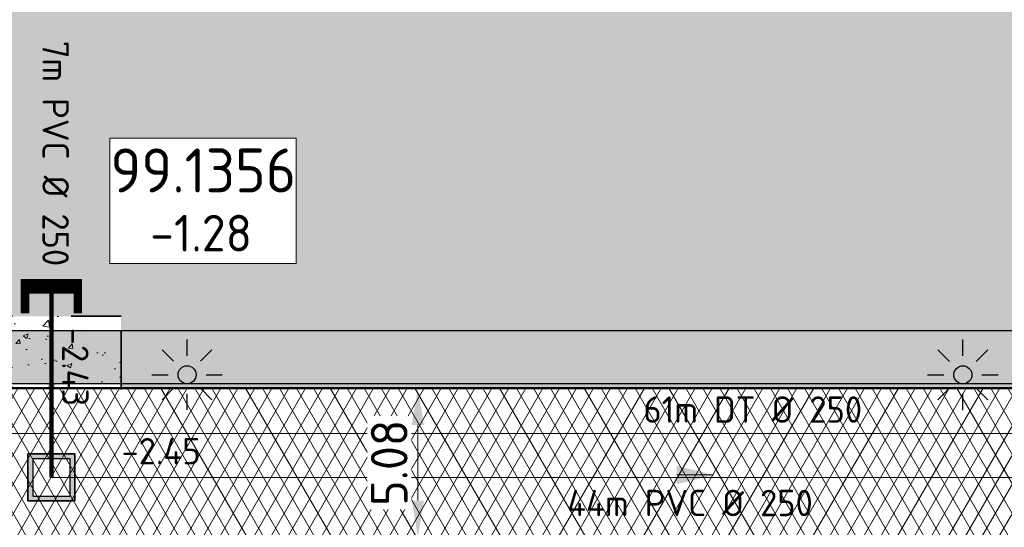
# Model space of a CAD drawing. Header units: metres. Extents: x 240159 to 241664, y 578380 to 583939.
# Tile 12 of 71: x 240247 to 240280, y 583888 to 583905. Entities that reach past the tile are written whole.
import ezdxf
from ezdxf.enums import TextEntityAlignment as Align

# ---------------------------------------------------------------- set-up
doc = ezdxf.new("R2010")
doc.units = ezdxf.units.M
doc.set_wipeout_variables(frame=1)
doc.linetypes.add('XX-HIDDEN', pattern=[4, 2, -2])
for name, color, linetype, lineweight in [('N-GV-GR-BOLLEN-A', 92, 'Continuous', 9), ('N-WE-IE-MEUBILAIR_WEGMEUBILAIR_LICHTMAST_MET_PASTEGEL-S', 7, 'Continuous', 25), ('N-WE-KL-TRACE_WENSTRACE-A', 7, 'Continuous', 25), ('N-WE-RI-BOB-T', 7, 'Continuous', 13), ('N-WE-RI-MATERIAAL_DIAMETER_LENGTE-T', 7, 'Continuous', 13), ('N-WE-RI-STROOMRICHTING-S', 7, 'Continuous', 13), ('N-WE-VH-KANTVERHARDING-GD', 4, 'Continuous', 50), ('N-WE-VH-MATERIAALGRENS-G', 7, 'XX-HIDDEN', 35), ('N-WE-VH-VERHARDING_ASFALT_DEKLAAG-A', 252, 'Continuous', 18), ('N-WE-VH-VERHARDING_HALFVERHARDING-A', 234, 'Continuous', 9), ('X-XX-AL-REFERENTIE-M', 7, 'Continuous', 18)]:
    doc.layers.add(name, color=color, linetype=linetype, lineweight=lineweight)
for name, color, linetype, lineweight, true_color in [('N-WE-RI-HWA_LEIDINGINFO-S', 150, 'Continuous', 13, 0x007fff), ('N-WE-RI-HWA_TRANSPORTLEIDING_BETON_500-G', 150, 'Continuous', 20, 0x007fff), ('N-WE-RI-VWA_LEIDINGINFO-S', 20, 'Continuous', 13, 0xff3f00), ('N-WE-RI-VWA_PUTNUMMER-S', 20, 'Continuous', 13, 0xff3f00), ('N-WE-RI-VWA_RIOOLPUT-S', 20, 'Continuous', 13, 0xff3f00), ('N-WE-RI-VWA_TRANSPORTLEIDING_BETON_500-G', 20, 'Continuous', 20, 0xff3f00)]:
    doc.layers.add(name, color=color, linetype=linetype, lineweight=lineweight, true_color=true_color)
doc.styles.add('NLCS-ISO', font='NLCS-ISO.ttf')
doc.styles.add('NLCS-ISO-ANNOTATIEF-T25', font='NLCS-ISO.ttf', dxfattribs={"height": 2.5})
doc.dimstyles.new('NLCS-ANNOTATIEF-T25-PIJL_L2_H1', dxfattribs={"dimtxt": 2.5, "dimasz": 2.5, "dimexe": 2, "dimexo": 2, "dimgap": 0.7, "dimtad": 1, "dimzin": 0, "dimdsep": 46, "dimtxsty": 'NLCS-ISO-ANNOTATIEF-T25', "dimcen": 0, "dimdle": 2, "dimclrd": 256, "dimclre": 256, "dimclrt": 256, "dimadec": 1, "dimazin": 0, "dimtfac": 1, "dimtdec": 3, "dimtofl": 0, "dimtmove": 0, "dimatfit": 3, "dimfxl": 2, "dimfxlon": 1, "dimtfillclr": 256, "dimtolj": 1, "dimtzin": 0, "dimlwd": -1, "dimlwe": -1, "dimarcsym": 0})

# ---------------------------------------------------------------- blocks, each defined once
blk = doc.blocks.new('*U48')
at = {"lineweight": -3}
h = blk.add_hatch(color=256, dxfattribs=at)
h.dxf.hatch_style = 1
h.paths.add_polyline_path([(-2.00008363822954, 1.999916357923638), (-1.99991636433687, -1.99991636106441), (1.999916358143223, -1.999916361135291), (1.999916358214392, 2.000083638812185)])
h.paths.add_polyline_path([(1.599933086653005, 1.600066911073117), (1.600066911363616, -1.599933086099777), (-1.599933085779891, -1.600066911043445), (-1.600066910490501, 1.599933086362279)], flags=16)
at = {"lineweight": -3, "flags": 128}
for points in [[(-2.000083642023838, 2.000083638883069), (1.999916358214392, 2.000083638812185), (1.999916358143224, -1.999916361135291), (-2.000083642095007, -1.999916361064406)], [(2.000083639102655, -1.999916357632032), (1.999916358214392, 2.000083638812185), (-2.00008363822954, 1.999916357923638), (-1.999916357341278, -2.000083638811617)], [(1.600066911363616, -1.599933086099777), (1.599933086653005, 1.600066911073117), (-1.600066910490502, 1.599933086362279), (-1.599933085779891, -1.600066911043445)]]:
    blk.add_lwpolyline(points, close=True, dxfattribs=at)
blk = doc.blocks.new('SRI-PUTNUMMER-SO')
blk.add_wipeout([(-18.26290233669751, 4.251051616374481), (-5.557298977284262, 4.251051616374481), (-5.557298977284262, -4.288829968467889), (-18.26290233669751, -4.288829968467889)])
blk.add_lwpolyline([(-18.26290233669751, 4.251051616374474), (-5.557298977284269, 4.251051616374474), (-5.557298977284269, -4.28882996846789), (-18.26290233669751, -4.28882996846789)], close=True)
at = {"ltscale": 0.1, "style": 'NLCS-ISO'}
blk.add_attdef('PUTNR', text='', height=3.5, dxfattribs=at).set_placement((-11.88078932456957, 2.058605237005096), align=Align.MIDDLE_CENTER)
blk.add_attdef('PUTHGT_001', (-15.75578932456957, -3.469912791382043), '', height=2.5, dxfattribs=at)
blk = doc.blocks.new('*U106')
at = {"color": 0}
blk.add_line((-1.25999999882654, 1.110223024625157e-15), (1.259999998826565, 2.567390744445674e-15), dxfattribs=at)
at = {"layer": 'N-WE-RI-STROOMRICHTING-S', "color": 0}
blk.add_solid([(1.259999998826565, 2.567390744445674e-15), (-1.259999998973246, -0.6300000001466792), (-1.259999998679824, 0.6300000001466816)], dxfattribs=at)
at = {"layer": 'N-WE-RI-BOB-T', "color": 0, "style": 'NLCS-ISO'}
for tag, p in [('BOB_LINKS', (-36.23254080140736, 1.627863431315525)), ('BOB_RECHTS', (35.97124877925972, 1.627863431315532))]:
    blk.add_attdef(tag, text='', height=1.799999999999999, dxfattribs=at).set_placement(p, align=Align.MIDDLE_CENTER)
at = {"layer": 'N-WE-RI-MATERIAAL_DIAMETER_LENGTE-T', "color": 0, "style": 'NLCS-ISO'}
blk.add_attdef('RIOOLINFO_001', (-11.78999999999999, -2.810714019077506), '', height=1.799999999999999, dxfattribs=at)
blk = doc.blocks.new('N-SIE-WEG_LICHTMAST_SPOT-SO')
h = blk.add_hatch(color=256)
edge = h.paths.add_edge_path()
edge.add_arc((0, 0), 0.7698654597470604, 0, 360)
for p, q in [((-8.731149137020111e-10, 1.624763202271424), (-2.91038304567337e-10, 3.000000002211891)), ((-2.121320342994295, 2.121320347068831), (-1.148881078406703, 1.148881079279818)), ((1.148881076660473, 1.148881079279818), (2.121320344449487, 2.121320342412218)), ((-3.000000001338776, 4.656612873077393e-09), (-1.624763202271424, 2.328306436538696e-09)), ((1.624763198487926, -1.746229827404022e-09), (2.99999999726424, -1.164153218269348e-09)), ((-2.121320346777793, -2.121320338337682), (-1.148881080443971, -1.148881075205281)), ((-3.783497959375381e-09, -2.999999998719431), (-2.91038304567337e-09, -1.624763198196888)), ((1.148881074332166, -1.148881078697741), (2.12132034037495, -2.121320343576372))]:
    blk.add_line(p, q)
blk.add_circle((0, 0), 0.7698654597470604)
at = {"style": 'NLCS-ISO'}
blk.add_attdef('TYPE', text='', height=1.8, dxfattribs=at).set_placement((-2.91038304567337e-10, 3.000000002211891), align=Align.BOTTOM_CENTER)
blk = doc.blocks.new('N_lichtmast')
blk.add_blockref('N-SIE-WEG_LICHTMAST_SPOT-SO', (0, 0))
blk = doc.blocks.new('*U159')
at = {"layer": 'N-WE-RI-BOB-T', "color": 0, "style": 'NLCS-ISO'}
for tag, p in [('BOB_LINKS', (-57.89663023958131, -1.627863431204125)), ('BOB_RECHTS', (97.08348369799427, -1.627863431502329))]:
    blk.add_attdef(tag, text='', height=1.799999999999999, rotation=359.9999999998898, dxfattribs=at).set_placement(p, align=Align.MIDDLE_CENTER)
at = {"layer": 'N-WE-RI-MATERIAAL_DIAMETER_LENGTE-T', "color": 0, "style": 'NLCS-ISO'}
blk.add_attdef('RIOOLINFO_001', (-19.94175063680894, 0.7315830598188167), '', height=1.799999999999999, rotation=359.9999999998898, dxfattribs=at)
blk = doc.blocks.new('*D216')
at = {"layer": 'Defpoints', "color": 0, "transparency": 16777216}
for p in [(240253.4828784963, 583892.7721065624), (240260.5024280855, 583892.7721065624), (240253.4828784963, 583887.6921065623)]:
    blk.add_point(p, dxfattribs=at)
at = {"layer": 'X-XX-AL-REFERENTIE-M', "transparency": 16777216}
for p, q in [((240259.5024280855, 583892.7721065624), (240261.5024280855, 583892.7721065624)), ((240260.5024280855, 583888.9421065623), (240260.5024280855, 583891.5221065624)), ((240259.5024280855, 583887.6921065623), (240261.5024280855, 583887.6921065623))]:
    blk.add_line(p, q, dxfattribs=at)
for points in [[(240260.2940947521, 583891.5221065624), (240260.7107614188, 583891.5221065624), (240260.5024280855, 583892.7721065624)], [(240260.2940947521, 583888.9421065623), (240260.7107614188, 583888.9421065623), (240260.5024280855, 583887.6921065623)]]:
    blk.add_solid(points, dxfattribs=at)
at = {"layer": 'X-XX-AL-REFERENTIE-M', "transparency": 16777216, "insert": (240259.5274280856, 583890.2321065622), "char_height": 1.25, "attachment_point": 5, "rotation": 90, "style": 'NLCS-ISO-ANNOTATIEF-T25', "bg_fill": 3, "box_fill_scale": 1.1, "bg_fill_color": 256, "bg_fill_true_color": 13158600, "bg_fill_transparency": 0}
blk.add_mtext('\\A1;5.08', dxfattribs=at)
blk = doc.blocks.new('*U266')
at = {"ltscale": 0.25, "const_width": 0.576, "flags": 128}
blk.add_lwpolyline([(1.800002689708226, 1.800000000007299), (2.495606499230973e-10, 1.800000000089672), (-2.495606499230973e-10, -1.800000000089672), (1.799997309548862, -1.800000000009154)], dxfattribs=at)
blk = doc.blocks.new('*U280')
at = {"color": 0}
blk.add_line((4.024558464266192e-15, 1.259999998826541), (2.706168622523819e-15, -1.259999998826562), dxfattribs=at)
at = {"layer": 'N-WE-RI-STROOMRICHTING-S', "color": 0}
blk.add_solid([(2.706168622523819e-15, -1.259999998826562), (-0.6300000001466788, 1.259999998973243), (0.6300000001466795, 1.259999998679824)], dxfattribs=at)
at = {"layer": 'N-WE-RI-BOB-T', "color": 0, "style": 'NLCS-ISO'}
for tag, p in [('BOB_RECHTS', (1.62786343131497, 1.448591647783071)), ('BOB_LINKS', (1.627863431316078, 0.8269010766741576))]:
    blk.add_attdef(tag, text='', height=1.799999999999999, rotation=270.0000000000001, dxfattribs=at).set_placement(p, align=Align.MIDDLE_CENTER)
at = {"layer": 'N-WE-RI-MATERIAAL_DIAMETER_LENGTE-T', "color": 0, "style": 'NLCS-ISO'}
blk.add_attdef('RIOOLINFO_001', (-0.6167084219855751, 27.15470158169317), '', height=1.799999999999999, rotation=270, dxfattribs=at)

msp = doc.modelspace()

# ---------------------------------------------------------------- hatches: boundary and pattern name
at = {"layer": 'N-GV-GR-BOLLEN-A'}
h = msp.add_hatch(dxfattribs=at)
h.set_pattern_fill('AGR-BOLLEN', color=256, scale=0.5, pattern_type=2)
h.set_pattern_definition([(45, (0, 0), (-0.8749916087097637, 0.8749916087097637), [0.3, -0.937425]), (135, (0, 0), (-0.8749916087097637, -0.8749916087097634), [0.3, -0.937425])])
edge = h.paths.add_edge_path()
edge.add_arc((240405.7085296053, 583895.812106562), 3.039999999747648, 190.7592107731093, 260.7533052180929)
edge.add_line((240405.2200452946, 583892.8116094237), (240416.6020386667, 583892.8116094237))
edge.add_line((240416.6020386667, 583892.8116094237), (240416.6020386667, 583895.2321065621))
edge.add_line((240416.6020386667, 583895.2321065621), (240421.1020386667, 583895.2321065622))
edge.add_line((240421.1020386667, 583895.2321065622), (240421.1020386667, 583892.8116094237))
edge.add_line((240421.1020386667, 583892.8116094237), (240426.6020386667, 583892.8116094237))
edge.add_line((240426.6020386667, 583892.8116094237), (240426.6020386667, 583895.2321065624))
edge.add_line((240426.6020386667, 583895.2321065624), (240431.1020386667, 583895.2321065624))
edge.add_line((240431.1020386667, 583895.2321065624), (240431.1020386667, 583892.8116094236))
edge.add_line((240431.1020386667, 583892.8116094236), (240435.6020386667, 583892.8116094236))
edge.add_line((240435.6020386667, 583892.8116094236), (240435.6020386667, 583895.2321065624))
edge.add_line((240435.6020386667, 583895.2321065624), (240440.1020386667, 583895.2321065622))
edge.add_line((240440.1020386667, 583895.2321065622), (240440.1020386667, 583892.8116094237))
edge.add_line((240440.1020386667, 583892.8116094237), (240446.6020386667, 583892.8116094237))
edge.add_line((240446.6020386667, 583892.8116094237), (240446.6020386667, 583895.2321065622))
edge.add_line((240446.6020386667, 583895.2321065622), (240451.1020386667, 583895.2321065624))
edge.add_line((240451.1020386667, 583895.2321065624), (240451.1020386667, 583892.8116094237))
edge.add_line((240451.1020386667, 583892.8116094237), (240455.6020386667, 583892.8116094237))
edge.add_line((240455.6020386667, 583892.8116094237), (240455.6020386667, 583895.2321065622))
edge.add_line((240455.6020386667, 583895.2321065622), (240460.1020386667, 583895.2321065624))
edge.add_line((240460.1020386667, 583895.2321065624), (240460.1020386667, 583892.8116094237))
edge.add_line((240460.1020386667, 583892.8116094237), (240466.6020386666, 583892.8116094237))
edge.add_line((240466.6020386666, 583892.8116094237), (240466.6020386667, 583895.2321065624))
edge.add_line((240466.6020386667, 583895.2321065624), (240471.1020386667, 583895.2321065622))
edge.add_line((240471.1020386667, 583895.2321065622), (240471.1020386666, 583892.8116094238))
edge.add_line((240471.1020386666, 583892.8116094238), (240475.6020386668, 583892.8116094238))
edge.add_line((240475.6020386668, 583892.8116094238), (240475.6020386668, 583895.2321065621))
edge.add_line((240475.6020386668, 583895.2321065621), (240480.1020386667, 583895.232106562))
edge.add_line((240480.1020386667, 583895.232106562), (240480.1020386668, 583892.8116094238))
edge.add_line((240480.1020386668, 583892.8116094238), (240487.477083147, 583892.8116094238))
edge.add_arc((240486.3520386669, 583900.7321065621), 7.99999999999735, 278.0843356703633, 360)
edge.add_line((240494.3520386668, 583900.7321065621), (240494.3520386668, 583929.7492993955))
edge.add_line((240494.3520386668, 583929.7492993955), (240239.0993022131, 583929.7492993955))
edge.add_line((240239.0993022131, 583929.7492993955), (240210.3029927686, 583892.8116094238))
edge.add_line((240210.3029927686, 583892.8116094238), (240203.5570060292, 583884.5695619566))
edge.add_line((240203.5570060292, 583884.5695619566), (240190.1160297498, 583869.2285623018))
edge.add_line((240190.1160297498, 583869.2285623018), (240196.7636499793, 583869.2285623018))
edge.add_line((240196.7636499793, 583869.2285623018), (240210.8126136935, 583884.2285623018))
edge.add_line((240210.8126136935, 583884.2285623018), (240242.0339554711, 583885.2285623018))
edge.add_line((240242.0339554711, 583885.2285623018), (240242.0339554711, 583892.8116094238))
edge.add_line((240242.0339554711, 583892.8116094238), (240244.6839554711, 583892.8116094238))
edge.add_line((240244.6839554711, 583892.8116094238), (240244.6839554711, 583895.2321065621))
edge.add_line((240244.6839554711, 583895.2321065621), (240250.3839554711, 583895.2321065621))
edge.add_line((240250.3839554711, 583895.2321065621), (240250.3839554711, 583892.8116094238))
edge.add_line((240250.3839554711, 583892.8116094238), (240300.033955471, 583892.8116094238))
edge.add_line((240300.033955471, 583892.8116094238), (240300.033955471, 583895.2321065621))
edge.add_line((240300.033955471, 583895.2321065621), (240304.2339554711, 583895.2321065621))
edge.add_line((240304.2339554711, 583895.2321065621), (240304.2339554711, 583892.8116094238))
edge.add_line((240304.2339554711, 583892.8116094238), (240308.8839554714, 583892.8116094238))
edge.add_line((240308.8839554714, 583892.8116094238), (240308.8839554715, 583895.2321065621))
edge.add_line((240308.8839554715, 583895.2321065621), (240313.3839554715, 583895.2321065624))
edge.add_line((240313.3839554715, 583895.2321065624), (240313.3839554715, 583892.811609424))
edge.add_line((240313.3839554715, 583892.811609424), (240319.883955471, 583892.8116094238))
edge.add_line((240319.883955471, 583892.8116094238), (240319.8839554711, 583895.2321065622))
edge.add_line((240319.8839554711, 583895.2321065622), (240324.383955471, 583895.2321065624))
edge.add_line((240324.383955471, 583895.2321065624), (240324.3839554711, 583892.8116094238))
edge.add_line((240324.3839554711, 583892.8116094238), (240339.883955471, 583892.8116094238))
edge.add_line((240339.883955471, 583892.8116094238), (240339.8839554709, 583895.2321065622))
edge.add_line((240339.8839554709, 583895.2321065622), (240344.383955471, 583895.2321065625))
edge.add_line((240344.383955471, 583895.2321065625), (240344.383955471, 583892.811609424))
edge.add_line((240344.383955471, 583892.811609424), (240348.883955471, 583892.8116094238))
edge.add_line((240348.883955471, 583892.8116094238), (240348.8839554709, 583895.2321065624))
edge.add_line((240348.8839554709, 583895.2321065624), (240353.3839554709, 583895.2321065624))
edge.add_line((240353.3839554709, 583895.2321065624), (240353.383955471, 583892.8116094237))
edge.add_line((240353.383955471, 583892.8116094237), (240359.8839554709, 583892.8116094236))
edge.add_line((240359.8839554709, 583892.8116094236), (240359.883955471, 583895.2321065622))
edge.add_line((240359.883955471, 583895.2321065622), (240364.3839554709, 583895.2321065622))
edge.add_line((240364.3839554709, 583895.2321065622), (240364.383955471, 583892.8116094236))
edge.add_line((240364.383955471, 583892.8116094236), (240368.883955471, 583892.8116094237))
edge.add_line((240368.883955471, 583892.8116094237), (240368.883955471, 583895.2321065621))
edge.add_line((240368.883955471, 583895.2321065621), (240373.383955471, 583895.2321065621))
edge.add_line((240373.383955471, 583895.2321065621), (240373.383955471, 583892.8116094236))
edge.add_line((240373.383955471, 583892.8116094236), (240396.4057422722, 583892.8116094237))
edge.add_arc((240395.9222304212, 583895.7397534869), 2.967795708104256, 279.3763963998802, 370.5070737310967)
edge.add_line((240398.8402633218, 583896.2809515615), (240398.5609389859, 583897.7509056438))
edge.add_line((240398.5609389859, 583897.7509056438), (240402.1173008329, 583898.426694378))
edge.add_line((240402.1173008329, 583898.426694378), (240402.7219715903, 583895.2445933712))
at = {"layer": 'N-WE-KL-TRACE_WENSTRACE-A', "transparency": 33554559}
h = msp.add_hatch(dxfattribs=at)
h.set_pattern_fill('AKL-TRACE', color=256, scale=0.5, pattern_type=2)
h.set_pattern_definition([(45, (0, 0), (-0.5303300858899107, 0.5303300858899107), [0.5]), (135, (0, 0), (-0.5303300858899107, -0.5303300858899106), [0.5])])
h.paths.add_polyline_path([(240220.4339554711, 583863.7305624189), (240470.0504112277, 583863.7374133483), (240462.3821373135, 583892.9321065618), (240478.3776329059, 583892.9321065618), (240478.3776329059, 583894.7321065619), (240242.9339554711, 583894.7321065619), (240242.9339554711, 583892.9321065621), (240460.5210816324, 583892.9321065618), (240467.7166092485, 583865.5372555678), (240220.4338523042, 583865.5169707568)])
at = {"layer": 'N-WE-VH-VERHARDING_ASFALT_DEKLAAG-A'}
h = msp.add_hatch(dxfattribs=at)
h.set_pattern_fill('AVH-ASFALT', color=256, scale=0.5, pattern_type=2)
h.set_pattern_definition([(59.99999999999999, (0, 0), (-0.4330127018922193, 0.2500000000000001), []), (120, (0, 0), (-0.4330127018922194, -0.2499999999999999), [])])
edge = h.paths.add_edge_path()
edge.add_line((240486.3520386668, 583892.7721065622), (240405.7085296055, 583892.7721065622))
edge.add_arc((240405.7085296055, 583895.8121065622), 3.040000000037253, 190.7592107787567, 269.99999999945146, ccw=False)
edge.add_line((240402.7219715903, 583895.244593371), (240402.117300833, 583898.4266943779))
edge.add_line((240402.117300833, 583898.4266943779), (240398.560938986, 583897.7509056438))
edge.add_line((240398.560938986, 583897.7509056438), (240398.8353871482, 583896.3066125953))
edge.add_arc((240395.9222304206, 583895.7397534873), 2.96779570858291, -89.42628027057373, 11.011347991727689, ccw=False)
edge.add_line((240395.9519473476, 583892.7721065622), (240244.9939554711, 583892.7721065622))
edge.add_line((240244.9939554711, 583892.7721065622), (240244.9939554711, 583887.6921065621))
edge.add_line((240244.9939554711, 583887.6921065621), (240317.5539554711, 583887.6921065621))
edge.add_arc((240317.5539554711, 583875.652106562), 12.04000000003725, 0, 90, ccw=False)
edge.add_line((240329.5939554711, 583875.652106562), (240329.5939554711, 583865.4821065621))
edge.add_line((240329.5939554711, 583865.4821065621), (240329.5939554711, 583799.9821065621))
edge.add_arc((240326.6339554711, 583799.9821065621), 2.959999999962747, -83.33574492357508, 0, ccw=False)
edge.add_line((240326.9774667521, 583797.0421065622), (240325.9751846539, 583797.0421065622))
edge.add_line((240325.9751846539, 583797.0421065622), (240325.9751846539, 583794.4221065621))
edge.add_arc((240325.9773343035, 583791.4353718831), 2.986735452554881, -13.421607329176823, 90.04123761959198, ccw=False)
edge.add_line((240328.8824972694, 583790.7421065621), (240329.1339554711, 583792.7321065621))
edge.add_line((240329.1339554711, 583792.7321065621), (240335.1339554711, 583792.7321065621))
edge.add_arc((240343.1339554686, 583792.7321065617), 7.999999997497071, 179.9999999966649, 201.1720655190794)
edge.add_line((240335.6739554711, 583789.8427467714), (240335.6739554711, 583792.8618309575))
edge.add_arc((240338.2447597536, 583791.5247998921), 2.897703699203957, 89.05152292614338, 152.5218345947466, ccw=False)
edge.add_line((240338.2927262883, 583794.4221065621), (240338.2927262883, 583797.0421065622))
edge.add_line((240338.2927262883, 583797.0421065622), (240337.2904441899, 583797.0421065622))
edge.add_arc((240337.6339554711, 583799.9821065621), 2.959999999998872, 228.5350192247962, 263.33574491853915, ccw=False)
edge.add_line((240335.6739554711, 583797.7639992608), (240335.6739554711, 583878.652106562))
edge.add_arc((240343.7139554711, 583878.652106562), 8.040000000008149, 90, 180, ccw=False)
edge.add_line((240343.7139554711, 583886.6921065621), (240400.2335413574, 583886.6921065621))
edge.add_arc((240398.0421947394, 583884.7321065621), 2.939999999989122, 10.759210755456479, 41.81031489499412, ccw=False)
edge.add_line((240400.9305107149, 583885.280951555), (240401.1569230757, 583884.0894485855))
edge.add_line((240401.1569230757, 583884.0894485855), (240404.7123704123, 583884.7650635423))
edge.add_arc((240407.7121893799, 583884.7321065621), 3.000000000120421, 139.2066050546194, 179.3705553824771, ccw=False)
edge.add_line((240405.440978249, 583886.6921065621), (240455.9345118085, 583886.6921065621))
edge.add_arc((240455.9345118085, 583874.652106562), 12.04000000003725, 14.716872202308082, 90, ccw=False)
edge.add_line((240467.5795153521, 583877.7107815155), (240471.8532682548, 583861.4397267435))
edge.add_line((240471.8532682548, 583861.4397267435), (240477.7338016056, 583862.9843067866))
edge.add_line((240477.7338016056, 583862.9843067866), (240472.9041634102, 583881.3717310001))
edge.add_arc((240477.7788160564, 583882.652106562), 5.040000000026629, 90, 194.7168722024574, ccw=False)
edge.add_line((240477.7788160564, 583887.6921065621), (240486.3520386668, 583887.6921065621))
edge.add_line((240486.3520386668, 583887.6921065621), (240486.3520386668, 583892.7721065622))
at = {"layer": 'N-WE-VH-VERHARDING_HALFVERHARDING-A'}
h = msp.add_hatch(dxfattribs=at)
h.set_pattern_fill('AVH-HALFVERHARDING', color=256, scale=0.25, pattern_type=2)
h.set_pattern_definition([(49.99999999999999, (240250.3839554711, 583893.9821065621), (1.793150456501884, -0.1568803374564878), [0.1875, -2.0625]), (355, (240250.3839554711, 583893.9821065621), (-0.3468783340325, 1.88048033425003), [0.15, -1.65]), (100.4514, (240250.5333846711, 583893.9690332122), (1.446273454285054, 1.723598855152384), [0.159350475, -1.75285528]), (46.18420000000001, (240250.3839554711, 583894.4821065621), (2.668102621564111, -0.4137975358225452), [0.28125, -3.09375]), (96.6356, (240250.6062973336, 583894.4476232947), (2.336656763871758, 2.435294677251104), [0.23902572, -2.6292825]), (351.1842, (240250.3839554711, 583894.4821065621), (2.336654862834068, 2.435296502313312), [0.225, -2.475]), (21, (240250.6339554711, 583894.3571065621), (1.492267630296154, -1.006547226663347), [0.1875, -2.0625]), (326.0000000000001, (240250.6339554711, 583894.3571065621), (0.6082883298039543, 1.812875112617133), [0.15, -1.65]), (71.4514, (240250.7583110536, 583894.2732275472), (2.100556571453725, 0.806326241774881), [0.159350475, -1.75285528]), (37.50000000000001, (240250.3839554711, 583893.9821065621), (0.03039963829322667, 0.8322346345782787), [0, -1.63, 0, -1.675, 0, -1.65625]), (7.499999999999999, (240250.3839554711, 583893.9821065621), (0.6576738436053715, 0.9860292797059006), [0, -0.955, 0, -1.5925, 0, -0.63125]), (327.5, (240249.8264554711, 583893.9821065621), (1.334556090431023, -0.05638717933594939), [0, -0.625, 0, -1.95, 0, -2.5875]), (317.5, (240249.5764554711, 583893.9821065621), (1.457965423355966, 0.2502624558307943), [0, -0.8125, 0, -1.295, 0, -1.8375])])
h.paths.add_polyline_path([(240250.3839554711, 583892.7721065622), (240250.3839554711, 583895.2321065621), (240244.6839554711, 583895.2321065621), (240244.6839554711, 583892.7321065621), (240244.9939554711, 583892.7721065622)])

# ---------------------------------------------------------------- linework, layer by layer
at = {"layer": 'N-WE-KL-TRACE_WENSTRACE-A', "transparency": 33554559, "flags": 128}
msp.add_lwpolyline([(240220.4339554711, 583863.7305624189), (240470.0504112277, 583863.7374133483), (240462.3821373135, 583892.9321065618), (240478.3776329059, 583892.9321065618), (240478.3776329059, 583894.7321065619), (240242.9339554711, 583894.7321065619), (240242.9339554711, 583892.9321065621), (240460.5210816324, 583892.9321065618), (240467.7166092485, 583865.5372555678), (240220.4338523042, 583865.5169707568)], close=True, dxfattribs=at)
at = {"layer": 'N-WE-RI-HWA_TRANSPORTLEIDING_BETON_500-G'}
msp.add_line((240245.845184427, 583891.2321065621), (240487.389061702, 583891.2321065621), dxfattribs=at)
at = {"layer": 'N-WE-RI-VWA_TRANSPORTLEIDING_BETON_500-G'}
msp.add_line((240248.0107251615, 583889.7321065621), (240479.2531059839, 583889.7321065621), dxfattribs=at)
at = {"layer": 'N-WE-RI-VWA_TRANSPORTLEIDING_BETON_500-G', "const_width": 0.15, "flags": 128}
msp.add_lwpolyline([(240248.0107251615, 583889.7321065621), (240248.0107251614, 583896.2321065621)], dxfattribs=at)
at = {"layer": 'N-WE-VH-KANTVERHARDING-GD', "ltscale": 0.1}
msp.add_lwpolyline([(240328.8411923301, 583790.7421065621, 0.4547425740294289), (240326.3186959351, 583794.4221065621), (240325.9751846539, 583794.4221065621), (240325.9751846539, 583797.0421065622), (240326.9774667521, 583797.0421065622, 0.3805422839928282), (240329.5939554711, 583799.9821065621), (240329.5939554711, 583865.4821065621), (240329.5939554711, 583875.652106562, 0.414213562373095), (240317.5539554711, 583887.6921065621), (240244.9939554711, 583887.6921065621), (240244.9939554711, 583892.7721065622), (240395.9519473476, 583892.7721065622, 0.4659536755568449), (240398.8402633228, 583896.280951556), (240398.560938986, 583897.7509056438), (240402.117300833, 583898.4266943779), (240402.7219715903, 583895.244593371, 0.3602232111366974), (240405.7085296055, 583892.7721065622), (240486.3520386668, 583892.7721065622), (240486.3520386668, 583887.6921065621), (240477.7788160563, 583887.6921065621, 0.4916105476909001), (240472.9041634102, 583881.3717310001), (240484.1505438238, 583838.5544516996, 0.4277223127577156), (240499.284096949, 583830.1767715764), (240571.31317646, 583852.6758592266, -0.0758344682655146)], format="xyb", dxfattribs=at)
at = {"layer": 'N-WE-VH-MATERIAALGRENS-G'}
for p in [(240244.6839554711, 583895.2321065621), (240250.3839554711, 583892.7321065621)]:
    msp.add_line(p, (240250.3839554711, 583895.2321065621), dxfattribs=at)

# ---------------------------------------------------------------- block references
at = {"layer": 'N-WE-IE-MEUBILAIR_WEGMEUBILAIR_LICHTMAST_MET_PASTEGEL-S', "xscale": 0.4, "yscale": 0.4, "zscale": 0.4}
for p in [(240252.6343503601, 583893.2327175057), (240279.0838944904, 583893.2321065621)]:
    msp.add_blockref('N_lichtmast', p, dxfattribs=at)
at = {"layer": 'N-WE-RI-HWA_LEIDINGINFO-S'}
ref = msp.add_blockref('*U159', (240276.0954405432, 583891.232106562), dxfattribs=dict(at, xscale=0.5, yscale=0.5, zscale=0.5))
ref.add_attrib('RIOOLINFO_001', '61m DT %%C 250', (240268.194565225, 583891.597898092), dxfattribs={"layer": 'N-WE-RI-MATERIAAL_DIAMETER_LENGTE-T', "color": 0, "height": 0.8999999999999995, "rotation": 359.9999999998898, "style": 'NLCS-ISO'})
at = {"layer": 'N-WE-RI-VWA_LEIDINGINFO-S'}
ref = msp.add_blockref('*U280', (240248.0107251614, 583892.9821065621), dxfattribs=dict(at, xscale=0.5, yscale=0.5, zscale=0.5))
ref.add_attrib('RIOOLINFO_001', '7m PVC %%C 250', (240247.7023709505, 583904.6244573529), dxfattribs={"layer": 'N-WE-RI-MATERIAAL_DIAMETER_LENGTE-T', "color": 0, "height": 0.8999999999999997, "rotation": 270, "style": 'NLCS-ISO'})
ref.add_attrib('BOB_LINKS_001', '-2.43', (240248.3746568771, 583894.8355571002), dxfattribs={"layer": 'N-WE-RI-BOB-T', "color": 0, "height": 0.8999999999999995, "rotation": 270, "style": 'NLCS-ISO'})
at = {"layer": 'N-WE-RI-VWA_RIOOLPUT-S', "xscale": 0.4, "yscale": 0.4, "zscale": 0.4}
msp.add_blockref('*U48', (240248.0107639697, 583889.7321091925), dxfattribs=at)
at = {"layer": 'N-WE-RI-VWA_TRANSPORTLEIDING_BETON_500-G', "xscale": 0.5, "yscale": 0.5, "zscale": 0.5, "rotation": 270}
msp.add_blockref('*U266', (240248.0107251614, 583896.2321065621), dxfattribs=at)

# ---------------------------------------------------------------- next in the draw order: block references
at = {"layer": 'N-WE-RI-VWA_PUTNUMMER-S'}
ref = msp.add_blockref('SRI-PUTNUMMER-SO', (240259.1276437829, 583899.1736997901), dxfattribs=dict(at, xscale=0.5, yscale=0.5, zscale=0.5))
ref.add_attrib('PUTNR', '99.1356', dxfattribs={"layer": '0', "ltscale": 0.1, "height": 1.5, "style": 'NLCS-ISO'}).set_placement((240253.1872491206, 583900.2030024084), align=Align.MIDDLE_CENTER)
ref.add_attrib('PUTHGT_001', '-1.28', (240251.3747491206, 583897.4387433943), dxfattribs={"layer": '0', "ltscale": 0.1, "height": 1.25, "style": 'NLCS-ISO'})

# ---------------------------------------------------------------- next in the draw order: dimensions: what is measured, and where the dimension line sits
at = {"layer": 'X-XX-AL-REFERENTIE-M'}
dim = msp.add_aligned_dim(p1=(240253.4828784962, 583887.6921065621), p2=(240253.4828784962, 583892.7721065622), distance=-7.019549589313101, dimstyle='NLCS-ANNOTATIEF-T25-PIJL_L2_H1', override={"dimtfill": 1}, dxfattribs=at)
dim.commit()
dim.dimension.update_dxf_attribs({"geometry": '*D216', "text_midpoint": (240259.5274280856, 583890.2321065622)})

# ---------------------------------------------------------------- next in the draw order: block references
at = {"layer": 'N-WE-RI-VWA_LEIDINGINFO-S'}
ref = msp.add_blockref('*U106', (240269.9570780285, 583889.8157113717), dxfattribs=dict(at, xscale=0.5, yscale=0.5, zscale=0.5))
ref.add_attrib('RIOOLINFO_001', '44m PVC %%C 250', (240265.5920780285, 583888.4103543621), dxfattribs={"layer": 'N-WE-RI-MATERIAAL_DIAMETER_LENGTE-T', "color": 0, "height": 0.8999999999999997, "style": 'NLCS-ISO'})
ref.add_attrib('BOB_LINKS_001', '-2.45', (240250.4008076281, 583890.1796430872), dxfattribs={"layer": 'N-WE-RI-BOB-T', "color": 0, "height": 0.8999999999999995, "style": 'NLCS-ISO'})

doc.saveas('drawing.dxf')
